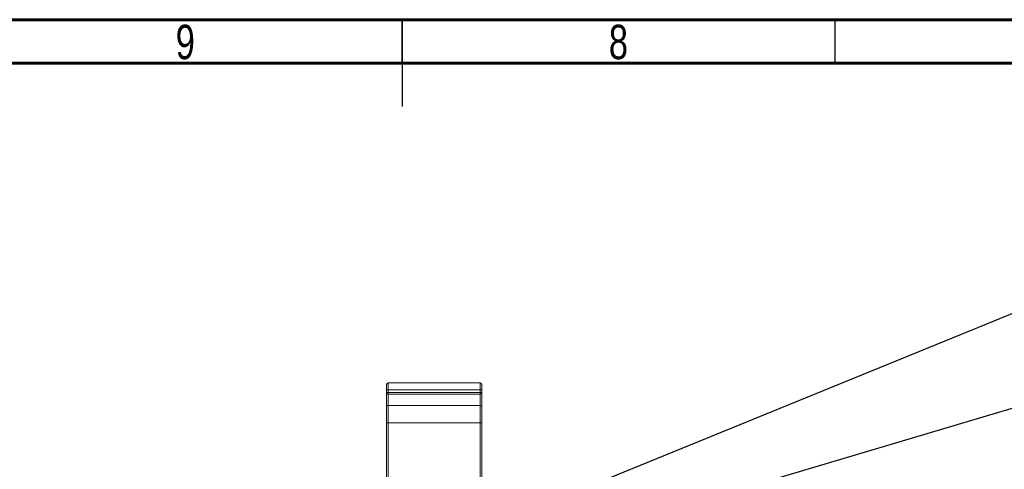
# Model space of a CAD drawing. Header units: millimetres. Extents: x 15 to 836, y 5 to 589.
# Tile 19 of 24: x 381 to 495, y 537 to 589. Entities that reach past the tile are written whole.
import ezdxf

# ---------------------------------------------------------------- set-up
doc = ezdxf.new("R2010")
doc.units = ezdxf.units.MM
doc.styles.add('SLDTEXTSTYLE0', font='TXT', dxfattribs={"width": 0.75})
doc.dimstyles.new('SLDDIMSTYLE0', dxfattribs={"dimtxt": 0.18, "dimasz": 3.556, "dimexe": 0, "dimexo": 0.0625, "dimgap": 0, "dimtad": 0, "dimtih": 1, "dimtoh": 1, "dimdec": 0, "dimrnd": 1e-09, "dimzin": 0, "dimdsep": 46, "dimtxsty": 'Standard', "dimsah": 1, "dimcen": 0.09, "dimadec": 0, "dimazin": 0, "dimtfac": 3.556, "dimtdec": 0, "dimtofl": 0, "dimtmove": 0, "dimatfit": 3, "dimfxl": 1, "dimfrac": 2, "dimtolj": 1, "dimtzin": 0, "dimarcsym": 0})

msp = doc.modelspace()

# ---------------------------------------------------------------- linework, layer by layer
at = {"color": 7, "linetype": 'Continuous', "lineweight": 60}
for p, q in [((15, 589), (836, 589)), ((20, 584), (831, 584))]:
    msp.add_line(p, q, dxfattribs=at)
at = {"color": 7, "linetype": 'Continuous', "lineweight": 30}
for p, q in [((425.5, 589), (425.5, 579)), ((425.5, 584), (425.5, 589)), ((475.5, 584), (475.5, 589))]:
    msp.add_line(p, q, dxfattribs=at)
at = {"color": 7, "linetype": 'Continuous', "lineweight": 15}
for p, q in [((423.89, 547.12), (423.89, 546.32)), ((434.49, 547.12), (423.89, 547.12)), ((434.49, 546.32), (434.49, 547.12)), ((423.89, 546.32), (423.69, 546.32)), ((423.69, 546.32), (423.69, 546.02)), ((423.69, 546.02), (423.89, 546.02)), ((423.69, 546.02), (423.69, 544.32)), ((423.89, 546.32), (434.49, 546.32)), ((423.89, 546.02), (423.89, 546.32)), ((434.49, 546.02), (423.89, 546.02)), ((423.89, 546.02), (423.89, 545.82)), ((423.89, 545.82), (434.49, 545.82)), ((434.69, 546.32), (434.49, 546.32)), ((434.49, 546.32), (434.49, 546.02)), ((434.49, 546.02), (434.69, 546.02)), ((434.49, 546.02), (434.49, 545.82)), ((434.69, 546.32), (434.69, 546.02)), ((434.69, 546.02), (434.69, 544.32)), ((423.89, 542.52), (423.89, 544.52)), ((434.49, 544.52), (423.89, 544.52)), ((434.49, 542.52), (434.49, 544.52)), ((423.89, 542.52), (423.69, 542.52)), ((423.69, 542.52), (423.69, 534.52)), ((423.89, 542.52), (434.49, 542.52)), ((434.69, 542.52), (434.49, 542.52)), ((434.69, 542.52), (434.69, 534.52))]:
    msp.add_line(p, q, dxfattribs=at)
at = {"color": 8, "linetype": 'Continuous', "lineweight": 15}
for p, q in [((423.89, 544.52), (423.89, 545.82)), ((434.49, 545.82), (434.49, 544.52)), ((423.89, 534.52), (423.89, 542.52)), ((434.49, 542.52), (434.49, 534.52))]:
    msp.add_line(p, q, dxfattribs=at)
at = {"color": 7, "linetype": 'Continuous', "lineweight": 15}
for centre, start, end in [((423.89, 546.92), 90, 180), ((434.49, 546.92), 0, 90), ((423.89, 546.02), 180, 270), ((434.49, 546.02), 270, 0), ((423.89, 544.32), 90, 180), ((434.49, 544.32), 0, 90)]:
    msp.add_arc(centre, 0.2, start, end, dxfattribs=at)
for points, knots in [([(423.69, 546.92), (423.69, 546.91), (423.69, 546.9), (423.69, 546.83), (423.69, 546.75), (423.69, 546.65), (423.69, 546.51), (423.69, 546.4), (423.69, 546.32)], [0, 0, 0, 0, 0.239443, 0.369436, 0.5, 0.629994, 0.760556, 1, 1, 1, 1]), ([(434.69, 546.92), (434.69, 546.91), (434.69, 546.9), (434.69, 546.83), (434.69, 546.75), (434.69, 546.65), (434.69, 546.51), (434.69, 546.4), (434.69, 546.32)], [0, 0, 0, 0, 0.239443, 0.369436, 0.5, 0.629994, 0.760556, 1, 1, 1, 1]), ([(423.69, 544.32), (423.69, 544.3), (423.69, 544.26), (423.69, 544.04), (423.69, 543.8), (423.69, 543.52), (423.69, 543.1), (423.69, 542.75), (423.69, 542.52)], [0, 0, 0, 0, 0.239443, 0.369627, 0.5, 0.630183, 0.760558, 1, 1, 1, 1]), ([(434.69, 544.32), (434.69, 544.3), (434.69, 544.26), (434.69, 544.04), (434.69, 543.8), (434.69, 543.52), (434.69, 543.1), (434.69, 542.75), (434.69, 542.52)], [0, 0, 0, 0, 0.239443, 0.369627, 0.5, 0.630183, 0.760558, 1, 1, 1, 1])]:
    msp.add_open_spline(points, degree=3, knots=knots, dxfattribs=at)

# ---------------------------------------------------------------- texts
at = {"color": 7, "linetype": 'Continuous', "lineweight": 0, "char_height": 3.97, "attachment_point": 2, "style": 'SLDTEXTSTYLE0'}
for s, insert in [('9', (400.46, 588.42)), ('8', (450.46, 588.42))]:
    msp.add_mtext(s, dxfattribs=dict(at, insert=insert))

# ---------------------------------------------------------------- leaders
at = {"color": 7, "linetype": 'Continuous', "lineweight": 0}
for points in [[(407.14, 518.96), (538.93, 572.63)], [(414.49, 520.01), (538.93, 556.99)]]:
    msp.add_leader(points, dimstyle='SLDDIMSTYLE0', dxfattribs=at)

doc.saveas('drawing.dxf')
